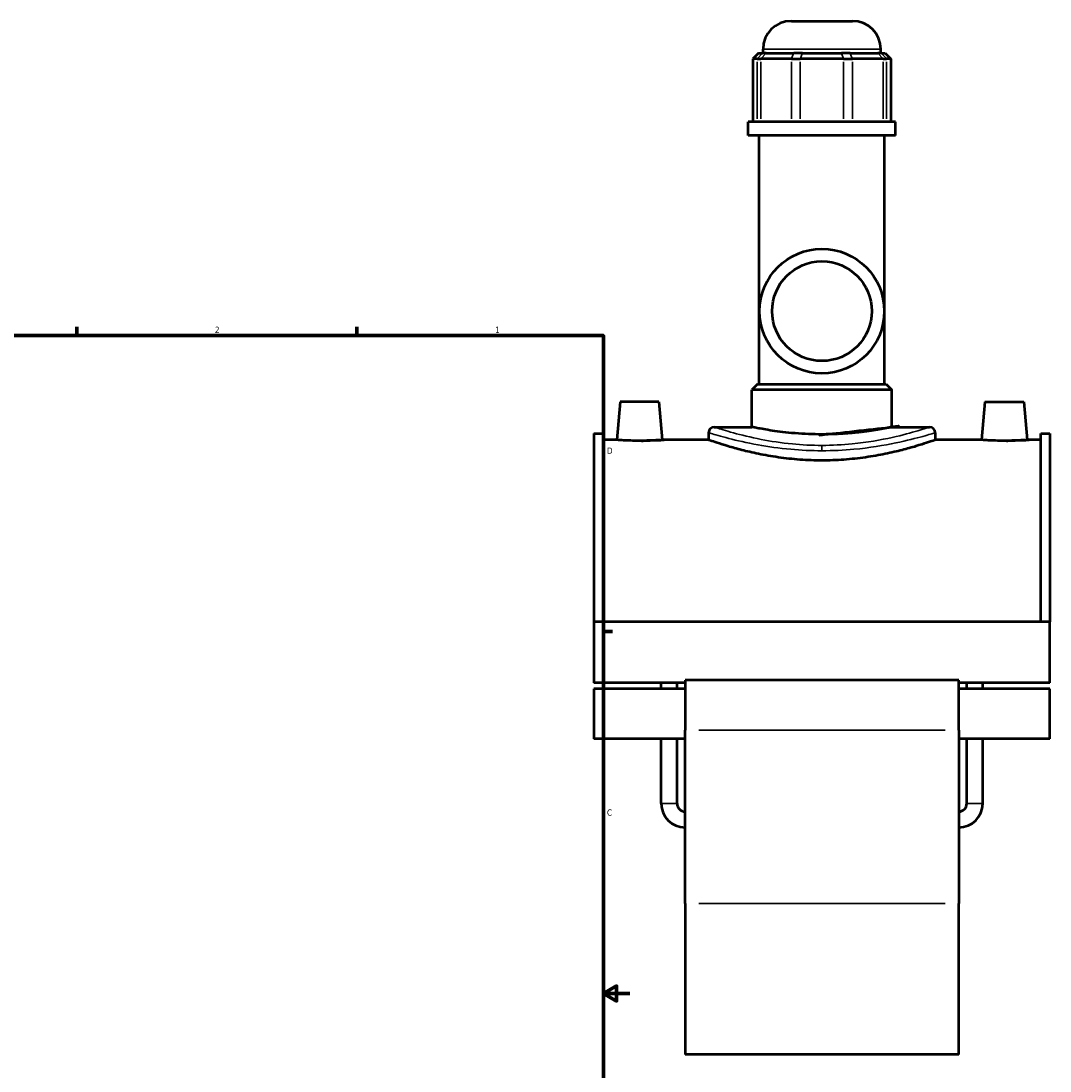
# Model space of a CAD drawing. Header units: inches. Extents: x -0.9 to 49.3, y -1.4 to 48.
# Tile 8 of 9: x 24.6 to 40.3, y 9.8 to 25.8. Entities that reach past the tile are written whole.
import ezdxf

# ---------------------------------------------------------------- set-up
doc = ezdxf.new("R2010")
doc.units = ezdxf.units.IN
doc.header["$MEASUREMENT"] = 0
for name, color, linetype, lineweight in [('Border (ANSI)', 7, 'Continuous', 70), ('Visible (ANSI)', 7, 'Continuous', 50), ('Visible Narrow (ANSI)', 7, 'Continuous', 35)]:
    doc.layers.add(name, color=color, linetype=linetype, lineweight=lineweight)
doc.styles.add('Note Text (ANSI)', font='tahoma.ttf')

# ---------------------------------------------------------------- blocks, each defined once
blk = doc.blocks.new('Borders Default Border')
at = {"layer": 'Border (ANSI)'}
for p, q in [((25.4999986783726, 21.00000006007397), (25.4999986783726, 21.13448766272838)), ((29.75000096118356, 21.00000006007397), (29.75000096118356, 21.13448766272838)), ((33.49999855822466, 16.49999993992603), (33.6344891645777, 16.49999993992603))]:
    blk.add_line(p, q, dxfattribs=at)
at = {"layer": 'Border (ANSI)', "flags": 128}
for points in [[(0.4999999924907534, 0.9999999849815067), (0.4999999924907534, 21.00000006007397), (33.49999855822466, 21.00000006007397), (33.49999855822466, 0.9999999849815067), (0.4999999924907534, 0.9999999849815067)], [(33.90000110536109, 11.0000002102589), (33.49999855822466, 11.0000002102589), (33.69999983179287, 11.11546989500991), (33.69999983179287, 10.88452977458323), (33.49999855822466, 11.0000002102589)]]:
    blk.add_lwpolyline(points, dxfattribs=at)
at = {"layer": 'Border (ANSI)', "color": 5, "true_color": 0x0000ff, "char_height": 0.0944881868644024, "attachment_point": 7, "style": 'Note Text (ANSI)'}
for s, insert in [('2', (27.59635095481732, 21.04)), ('1', (31.8536832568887, 21.04)), ('D', (33.55262652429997, 19.2027559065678)), ('C', (33.552388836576, 13.70107135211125))]:
    blk.add_mtext(s, dxfattribs=dict(at, insert=insert))

msp = doc.modelspace()

# ---------------------------------------------------------------- linework, layer by layer
at = {"layer": 'Visible (ANSI)'}
for p, q in [((36.35405967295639, 25.78036336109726), (37.28396518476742, 25.78036336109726)), ((35.85672571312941, 25.29246336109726), (35.77062335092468, 25.20636099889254)), ((35.85672571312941, 25.29246336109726), (35.91571308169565, 25.29246336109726)), ((35.97059115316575, 25.29246336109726), (35.91571308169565, 25.29246336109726)), ((35.92354786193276, 25.29246336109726), (35.92354786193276, 25.34985155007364)), ((35.97059115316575, 25.29246336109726), (36.38997551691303, 25.29246336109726)), ((36.52246290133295, 25.29246336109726), (36.38997551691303, 25.29246336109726)), ((36.52246290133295, 25.29246336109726), (37.11556195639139, 25.29246336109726)), ((37.24804934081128, 25.29246336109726), (37.11556195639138, 25.29246336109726)), ((37.24804934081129, 25.29246336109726), (37.6674337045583, 25.29246336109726)), ((37.72231177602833, 25.29246336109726), (37.6674337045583, 25.29246336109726)), ((37.71447699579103, 25.29246336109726), (37.71447699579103, 25.34985155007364)), ((37.72231177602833, 25.29246336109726), (37.7812991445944, 25.29246336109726)), ((37.7812991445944, 25.29246336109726), (37.86740150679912, 25.20636099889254)), ((35.83616487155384, 25.20636099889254), (35.77062335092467, 25.20636099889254)), ((35.77062335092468, 25.20636099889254), (35.77062335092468, 24.24696336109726)), ((35.83616487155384, 25.20636099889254), (35.89104294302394, 25.20636099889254)), ((36.3570255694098, 25.20636099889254), (35.89104294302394, 25.20636099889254)), ((36.3570255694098, 25.20636099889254), (36.48951295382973, 25.20636099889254)), ((37.14851190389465, 25.20636099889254), (36.48951295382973, 25.20636099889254)), ((37.14851190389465, 25.20636099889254), (37.28099928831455, 25.20636099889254)), ((37.74698191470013, 25.20636099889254), (37.28099928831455, 25.20636099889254)), ((37.74698191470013, 25.20636099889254), (37.80185998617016, 25.20636099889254)), ((37.86740150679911, 25.20636099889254), (37.80185998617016, 25.20636099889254)), ((37.86740150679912, 25.20636099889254), (37.86740150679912, 24.24696336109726)), ((37.93834313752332, 24.24696336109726), (35.69968172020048, 24.24696336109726)), ((35.69968172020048, 24.03786336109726), (35.69968172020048, 24.24696336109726)), ((37.93834313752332, 24.03786336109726), (37.93834313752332, 24.24696336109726)), ((37.93834313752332, 24.03786336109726), (35.69968172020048, 24.03786336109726)), ((35.8675813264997, 20.26219800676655), (35.86758132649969, 24.03786336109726)), ((37.7704435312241, 20.26219800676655), (37.7704435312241, 24.03786336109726)), ((35.84175061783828, 20.26219800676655), (35.75564825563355, 20.17609564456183)), ((37.88237660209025, 20.17609564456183), (35.75564825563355, 20.17609564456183)), ((35.75564825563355, 19.6093932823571), (35.75564825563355, 20.17609564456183)), ((35.84175061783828, 20.26219800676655), (37.79627423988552, 20.26219800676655)), ((37.79627423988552, 20.26219800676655), (37.88237660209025, 20.17609564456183)), ((37.88237660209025, 19.6093932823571), (37.88237660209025, 20.17609564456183)), ((33.75173683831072, 19.99146572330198), (33.70113463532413, 19.41307989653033)), ((34.34228801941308, 19.99146572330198), (33.75173683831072, 19.99146572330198)), ((34.34228801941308, 19.99146572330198), (34.39289022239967, 19.41307989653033)), ((39.29573683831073, 19.99146572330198), (39.24513463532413, 19.41307989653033)), ((39.29573683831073, 19.99146572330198), (39.88628801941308, 19.99146572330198)), ((39.88628801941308, 19.99146572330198), (39.93689022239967, 19.41307989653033)), ((33.3540124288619, 19.51123658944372), (33.35401242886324, 16.64745166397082)), ((33.3540124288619, 19.51123658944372), (33.4926124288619, 19.51123658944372)), ((33.49261242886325, 16.64745166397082), (33.4926124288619, 19.51123658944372)), ((35.09696518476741, 19.52329092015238), (35.09696518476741, 19.41307989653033)), ((35.18306754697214, 19.6093932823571), (35.75564825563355, 19.6093932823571)), ((37.88237660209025, 19.6093932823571), (38.45495731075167, 19.6093932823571)), ((38.54105967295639, 19.52329092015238), (38.54105967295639, 19.41307989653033)), ((40.14541242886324, 16.64745166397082), (40.1454124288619, 19.51123658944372)), ((40.1454124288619, 19.51123658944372), (40.28401242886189, 19.51123658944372)), ((40.28401242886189, 19.51123658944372), (40.28401242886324, 16.64745166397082)), ((33.70113463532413, 19.41307989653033), (33.4926124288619, 19.41307989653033)), ((35.09696518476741, 19.41307989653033), (34.39289022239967, 19.41307989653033)), ((39.24513463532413, 19.41307989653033), (38.54105967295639, 19.41307989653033)), ((40.1454124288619, 19.41307989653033), (39.93689022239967, 19.41307989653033)), ((33.35401242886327, 16.64745166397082), (33.35401242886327, 15.72019545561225)), ((40.28401242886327, 16.64745166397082), (33.35401242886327, 16.64745166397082)), ((40.28401242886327, 15.72019545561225), (40.28401242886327, 16.64745166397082)), ((34.74001242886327, 15.72019545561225), (33.35401242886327, 15.72019545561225)), ((34.37691912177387, 15.63097308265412), (34.37691912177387, 15.72019545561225)), ((34.6180057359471, 15.63097308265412), (34.6180057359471, 15.72019545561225)), ((34.74001242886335, 15.76012662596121), (34.74001242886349, 15.00443047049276)), ((38.89801242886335, 15.76012662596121), (34.74001242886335, 15.76012662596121)), ((38.89801242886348, 15.00443047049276), (38.89801242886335, 15.76012662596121)), ((40.28401242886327, 15.72019545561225), (38.89801242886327, 15.72019545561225)), ((39.02001912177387, 15.63097308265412), (39.02001912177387, 15.72019545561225)), ((39.26110573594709, 15.63097308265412), (39.26110573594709, 15.72019545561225)), ((33.35401242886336, 15.63097308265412), (33.35401242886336, 14.86929834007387)), ((34.74001242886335, 15.63097308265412), (33.35401242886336, 15.63097308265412)), ((40.28401242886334, 15.63097308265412), (38.89801242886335, 15.63097308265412)), ((40.28401242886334, 14.86929834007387), (40.28401242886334, 15.63097308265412)), ((34.74001242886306, 12.36888604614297), (34.74001242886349, 15.00443047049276)), ((38.89801242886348, 15.00443047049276), (38.89801242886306, 12.36888604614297)), ((34.74001242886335, 14.86929834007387), (33.35401242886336, 14.86929834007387)), ((34.37691912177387, 13.8867716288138), (34.37691912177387, 14.86929834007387)), ((34.6180057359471, 13.8867716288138), (34.6180057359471, 14.86929834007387)), ((40.28401242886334, 14.86929834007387), (38.89801242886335, 14.86929834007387)), ((39.02001912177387, 13.8867716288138), (39.02001912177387, 14.86929834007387)), ((39.26110573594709, 13.8867716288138), (39.26110573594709, 14.86929834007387)), ((34.74001242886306, 12.36888604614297), (34.74001242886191, 10.07097359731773)), ((38.8980124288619, 10.07097359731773), (38.89801242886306, 12.36888604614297)), ((38.8980124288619, 10.07097359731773), (34.74001242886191, 10.07097359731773))]:
    msp.add_line(p, q, dxfattribs=at)
for radius in [0.9468503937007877, 0.7574803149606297]:
    msp.add_circle((36.81901242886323, 21.37036336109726), radius, dxfattribs=at)
for centre, radius, start, end in [((36.35405967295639, 25.34985155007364), 0.4305118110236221, 90, 180), ((37.28396518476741, 25.34985155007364), 0.4305118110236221, 0, 90), ((35.18306754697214, 19.52329092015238), 0.0861023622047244, 90, 180), ((38.45495731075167, 19.52329092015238), 0.0861023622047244, 0, 90), ((34.74001242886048, 13.8867716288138), 0.3630933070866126, 180, 270), ((34.74001242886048, 13.8867716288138), 0.1220066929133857, 180, 270), ((38.89801242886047, 13.8867716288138), 0.3630933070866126, 270, 0), ((38.89801242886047, 13.8867716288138), 0.1220066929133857, 270, 0)]:
    msp.add_arc(centre, radius, start, end, dxfattribs=at)
for points, knots in [([(37.88237660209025, 19.6093932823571), (37.88237660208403, 19.60939328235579), (37.87594826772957, 19.60804079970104), (37.84894089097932, 19.60251527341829), (37.82836829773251, 19.59834576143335), (37.77404662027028, 19.58785913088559), (37.74025435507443, 19.5815426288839), (37.66224262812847, 19.56796641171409), (37.6180178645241, 19.56071999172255), (37.52382791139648, 19.54669144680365), (37.4706120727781, 19.53941373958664), (37.35467520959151, 19.52572380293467), (37.29195619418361, 19.51932561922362), (37.16102168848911, 19.5086737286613), (37.09269816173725, 19.50442196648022), (36.95518071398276, 19.49878164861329), (36.8859853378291, 19.49739746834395), (36.81901242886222, 19.49739746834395)], [12.24760024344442, 12.24760024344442, 12.24760024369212, 12.24760024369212, 12.75790003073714, 12.75790003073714, 13.26819981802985, 13.26819981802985, 13.77849960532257, 13.77849960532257, 14.28879939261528, 14.28879939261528, 14.79913295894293, 14.79913295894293, 15.30946652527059, 15.30946652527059, 15.81980009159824, 15.81980009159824, 16.3301336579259, 16.3301336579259, 16.3301336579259, 16.3301336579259]), ([(36.81901242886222, 19.49739746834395), (36.75203951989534, 19.49739746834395), (36.68284414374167, 19.49878164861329), (36.54532669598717, 19.50442196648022), (36.4770031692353, 19.5086737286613), (36.34606866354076, 19.51932561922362), (36.28334964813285, 19.52572380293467), (36.1674127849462, 19.53941373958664), (36.11419694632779, 19.54669144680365), (36.02000699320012, 19.56071999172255), (35.97578222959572, 19.56796641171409), (35.89777050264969, 19.5815426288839), (35.8639782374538, 19.58785913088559), (35.80965655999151, 19.59834576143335), (35.78908396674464, 19.60251527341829), (35.76207658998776, 19.60804079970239), (35.75564825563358, 19.6093932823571), (35.75564825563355, 19.6093932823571)], [0, 0, 0, 0, 0.5103335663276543, 0.5103335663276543, 1.020667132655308, 1.020667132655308, 1.531000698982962, 1.531000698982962, 2.041334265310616, 2.041334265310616, 2.551634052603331, 2.551634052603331, 3.061933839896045, 3.061933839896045, 3.57223362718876, 3.57223362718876, 4.082533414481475, 4.082533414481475, 4.082533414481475, 4.082533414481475]), ([(34.04701242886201, 19.40080090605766), (34.00348473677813, 19.40080090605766), (33.95708160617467, 19.4014452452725), (33.87178645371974, 19.40376869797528), (33.83289283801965, 19.40541394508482), (33.77154931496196, 19.40849663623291), (33.74499404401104, 19.41013441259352), (33.70978667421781, 19.41244236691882), (33.70113463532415, 19.41307989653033), (33.70113463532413, 19.41307989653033)], [2.652506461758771, 2.652506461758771, 2.652506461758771, 2.652506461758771, 2.984187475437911, 2.984187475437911, 3.315868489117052, 3.315868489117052, 3.647314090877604, 3.647314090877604, 3.978759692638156, 3.978759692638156, 3.978759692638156, 3.978759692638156]), ([(34.39289022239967, 19.41307989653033), (34.39289022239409, 19.41307989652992), (34.38423818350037, 19.41244236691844), (34.34903081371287, 19.41013441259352), (34.32247554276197, 19.40849663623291), (34.26113201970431, 19.40541394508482), (34.22223840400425, 19.40376869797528), (34.13694325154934, 19.4014452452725), (34.09054012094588, 19.40080090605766), (34.04701242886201, 19.40080090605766)], [6.631266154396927, 6.631266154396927, 6.631266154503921, 6.631266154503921, 6.96271175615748, 6.96271175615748, 7.294157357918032, 7.294157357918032, 7.625838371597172, 7.625838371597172, 7.957519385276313, 7.957519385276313, 7.957519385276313, 7.957519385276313]), ([(36.81901242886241, 19.10104705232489), (36.70985645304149, 19.10104705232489), (36.59730547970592, 19.10504447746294), (36.37405269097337, 19.12119457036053), (36.26334704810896, 19.13333009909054), (36.05152799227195, 19.16351072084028), (35.95022814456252, 19.18154663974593), (35.76310961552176, 19.21989680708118), (35.67729064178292, 19.24017216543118), (35.52543542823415, 19.27906467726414), (35.45405446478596, 19.29908278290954), (35.32793932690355, 19.33650461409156), (35.27319567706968, 19.35387475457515), (35.18503003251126, 19.38269920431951), (35.15153801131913, 19.39415494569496), (35.10749938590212, 19.4093500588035), (35.09696518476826, 19.41307989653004), (35.09696518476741, 19.41307989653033)], [0, 0, 0, 0, 0.8317685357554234, 0.8317685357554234, 1.663537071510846, 1.663537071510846, 2.49530560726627, 2.49530560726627, 3.327074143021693, 3.327074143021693, 4.15836321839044, 4.15836321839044, 4.989652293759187, 4.989652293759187, 5.820941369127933, 5.820941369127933, 6.652230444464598, 6.652230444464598, 6.65223044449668, 6.65223044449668]), ([(38.54105967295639, 19.41307989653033), (38.54105967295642, 19.41307989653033), (38.53052547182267, 19.40935005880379), (38.48648684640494, 19.39415494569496), (38.45299482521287, 19.38269920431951), (38.36482918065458, 19.35387475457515), (38.31008553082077, 19.33650461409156), (38.18397039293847, 19.29908278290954), (38.11258942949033, 19.27906467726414), (37.96073421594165, 19.24017216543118), (37.87491524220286, 19.21989680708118), (37.68779671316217, 19.18154663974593), (37.58649686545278, 19.16351072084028), (37.37467780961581, 19.13333009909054), (37.26397216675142, 19.12119457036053), (37.0407193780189, 19.10504447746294), (36.92816840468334, 19.10104705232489), (36.81901242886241, 19.10104705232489)], [19.95669133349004, 19.95669133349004, 19.95669133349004, 19.95669133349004, 20.78798040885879, 20.78798040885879, 21.61926948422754, 21.61926948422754, 22.45055855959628, 22.45055855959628, 23.28184763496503, 23.28184763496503, 24.11361617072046, 24.11361617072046, 24.94538470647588, 24.94538470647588, 25.7771532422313, 25.7771532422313, 26.60892177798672, 26.60892177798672, 26.60892177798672, 26.60892177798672]), ([(39.591012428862, 19.40080090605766), (39.54748473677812, 19.40080090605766), (39.50108160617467, 19.4014452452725), (39.41578645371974, 19.40376869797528), (39.37689283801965, 19.40541394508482), (39.31554931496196, 19.40849663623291), (39.28899404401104, 19.41013441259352), (39.25378667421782, 19.41244236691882), (39.24513463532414, 19.41307989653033), (39.24513463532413, 19.41307989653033)], [0, 0, 0, 0, 0.3316810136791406, 0.3316810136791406, 0.6633620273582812, 0.6633620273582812, 0.9948076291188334, 0.9948076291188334, 1.326253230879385, 1.326253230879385, 1.326253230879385, 1.326253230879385]), ([(39.93689022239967, 19.41307989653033), (39.9368902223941, 19.41307989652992), (39.92823818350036, 19.41244236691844), (39.89303081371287, 19.41013441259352), (39.86647554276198, 19.40849663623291), (39.80513201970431, 19.40541394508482), (39.76623840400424, 19.40376869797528), (39.68094325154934, 19.4014452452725), (39.63454012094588, 19.40080090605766), (39.591012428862, 19.40080090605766)], [3.978759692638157, 3.978759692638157, 3.978759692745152, 3.978759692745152, 4.310205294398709, 4.310205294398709, 4.641650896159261, 4.641650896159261, 4.973331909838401, 4.973331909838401, 5.305012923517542, 5.305012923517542, 5.305012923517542, 5.305012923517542])]:
    msp.add_open_spline(points, degree=3, knots=knots, dxfattribs=at)
at = {"layer": 'Visible Narrow (ANSI)'}
for p, q in [((35.91173567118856, 25.28815824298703), (35.84014228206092, 25.21066611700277)), ((35.96661374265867, 25.28815824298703), (35.89502035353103, 25.21066611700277)), ((37.70345234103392, 25.34985155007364), (35.93457251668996, 25.34985155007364)), ((36.38832801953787, 25.28815824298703), (36.35867306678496, 25.21066611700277)), ((36.52081540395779, 25.28815824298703), (36.49116045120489, 25.21066611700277)), ((37.11720945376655, 25.28815824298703), (37.14686440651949, 25.21066611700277)), ((37.24969683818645, 25.28815824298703), (37.27935179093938, 25.21066611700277)), ((37.67141111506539, 25.28815824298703), (37.74300450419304, 25.21066611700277)), ((37.72628918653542, 25.28815824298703), (37.79788257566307, 25.21066611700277)), ((35.83616487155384, 24.29493324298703), (35.83616487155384, 25.15839111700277)), ((35.89104294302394, 25.15839111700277), (35.89104294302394, 24.29493324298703)), ((36.3570255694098, 24.29493324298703), (36.3570255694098, 25.15839111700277)), ((36.48951295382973, 25.15839111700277), (36.48951295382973, 24.29493324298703)), ((37.14851190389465, 24.29493324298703), (37.14851190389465, 25.15839111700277)), ((37.28099928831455, 25.15839111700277), (37.28099928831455, 24.29493324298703)), ((37.74698191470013, 24.29493324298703), (37.74698191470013, 25.15839111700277)), ((37.80185998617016, 25.15839111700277), (37.80185998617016, 24.29493324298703)), ((36.8190124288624, 19.32863722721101), (36.81901242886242, 19.25446194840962)), ((38.69011242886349, 15.00443047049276), (34.94791242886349, 15.00443047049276)), ((34.37840320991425, 13.8867716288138), (34.61652164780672, 13.8867716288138)), ((39.25962164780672, 13.8867716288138), (39.02150320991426, 13.8867716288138)), ((38.69011242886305, 12.36888604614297), (34.94791242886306, 12.36888604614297))]:
    msp.add_line(p, q, dxfattribs=at)
for points, knots in [([(35.09704963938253, 19.52321504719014), (35.09708231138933, 19.52318561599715), (35.11027363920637, 19.51912792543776), (35.18479797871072, 19.49652177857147), (35.27721061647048, 19.46871890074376), (35.52506997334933, 19.40459089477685), (35.6755276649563, 19.36925749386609), (35.99955001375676, 19.31051174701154), (36.1680584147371, 19.28631846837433), (36.49897739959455, 19.25665486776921), (36.65896225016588, 19.24913254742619), (36.81901242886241, 19.24913254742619)], [-19.94187574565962, -19.94187574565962, -19.94187574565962, -19.94187574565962, -19.03928583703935, -19.03928583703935, -17.37394767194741, -17.37394767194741, -15.82467689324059, -15.82467689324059, -14.46635169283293, -14.46635169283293, -13.29458278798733, -13.29458278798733, -13.29458278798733, -13.29458278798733]), ([(36.81901242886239, 19.3305307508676), (36.66696475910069, 19.3305307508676), (36.51497915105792, 19.33818214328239), (36.20060611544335, 19.36835472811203), (36.04052313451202, 19.39296312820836), (35.73270190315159, 19.45271686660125), (35.58976709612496, 19.48865653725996), (35.35430070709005, 19.55388488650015), (35.26650870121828, 19.58216482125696), (35.19571057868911, 19.60515885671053), (35.18317881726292, 19.60928617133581), (35.1831477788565, 19.60931610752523)], [13.29458278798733, 13.29458278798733, 13.29458278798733, 13.29458278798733, 14.46635169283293, 14.46635169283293, 15.82467689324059, 15.82467689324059, 17.37394767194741, 17.37394767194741, 19.03928583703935, 19.03928583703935, 19.94187574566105, 19.94187574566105, 19.94187574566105, 19.94187574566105]), ([(38.45488329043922, 19.60932179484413), (38.45491093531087, 19.60934856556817), (38.45161912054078, 19.60828331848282), (38.42303236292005, 19.59885553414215), (38.36468078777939, 19.57944467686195), (38.17823023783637, 19.52381103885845), (38.04566590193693, 19.48672241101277), (37.7114895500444, 19.41211643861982), (37.50412010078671, 19.37534772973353), (37.13153094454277, 19.33862744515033), (36.97530770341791, 19.3305307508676), (36.81901242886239, 19.3305307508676)], [33.23645436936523, 33.23645436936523, 33.23645436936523, 33.23645436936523, 33.70112373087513, 33.70112373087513, 35.23468991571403, 35.23468991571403, 36.87778718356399, 36.87778718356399, 38.67924491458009, 38.67924491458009, 39.883748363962, 39.883748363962, 39.883748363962, 39.883748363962]), ([(36.81901242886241, 19.24913254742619), (36.98353377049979, 19.24913254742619), (37.14797928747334, 19.25709265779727), (37.54017839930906, 19.29319350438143), (37.75846203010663, 19.32934195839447), (38.11022661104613, 19.40268939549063), (38.24976801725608, 19.43915237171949), (38.4460317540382, 19.49384752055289), (38.50745446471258, 19.51293093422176), (38.53754578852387, 19.52219968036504), (38.5410108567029, 19.52324695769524), (38.54098175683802, 19.52322063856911)], [-39.883748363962, -39.883748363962, -39.883748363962, -39.883748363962, -38.67924491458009, -38.67924491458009, -36.87778718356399, -36.87778718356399, -35.23468991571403, -35.23468991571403, -33.70112373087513, -33.70112373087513, -33.23645436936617, -33.23645436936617, -33.23645436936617, -33.23645436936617])]:
    msp.add_open_spline(points, degree=3, knots=knots, dxfattribs=at)

# ---------------------------------------------------------------- block references
msp.add_blockref('Borders Default Border', (0, 0))

doc.saveas('drawing.dxf')
